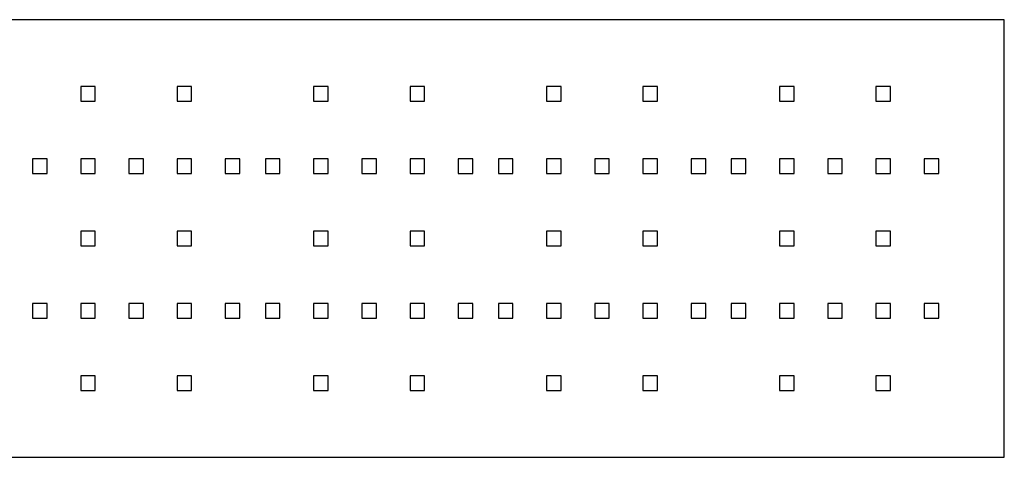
# Model space of a CAD drawing. Extents: x -541 to 136, y -89 to 461.
# Tile 4 of 6: x -202 to 136, y -89 to 61. Entities that reach past the tile are written whole.
import ezdxf

# ---------------------------------------------------------------- set-up
doc = ezdxf.new("R2010")
doc.units = 0
doc.layers.add('LAYER_1', color=7, linetype='CONTINUOUS')

msp = doc.modelspace()

# ---------------------------------------------------------------- linework, layer by layer
at = {"layer": 'LAYER_1'}
for points in [[(-540.618, -89.32), (135.6728, -89.32), (135.6728, 61.074), (-540.618, 61.074), (-540.618, -89.32)], [(-181.5324, 33.0546), (-176.5324, 33.0546), (-176.5324, 38.0546), (-181.5324, 38.0546), (-181.5324, 33.0546)], [(-148.4141, 33.0546), (-143.4141, 33.0546), (-143.4141, 38.0546), (-148.4141, 38.0546), (-148.4141, 33.0546)], [(-101.5322, 33.0546), (-96.5322, 33.0546), (-96.5322, 38.0546), (-101.5322, 38.0546), (-101.5322, 33.0546)], [(-68.4139, 33.0546), (-63.4139, 33.0546), (-63.4139, 38.0546), (-68.4139, 38.0546), (-68.4139, 33.0546)], [(-21.5323, 33.0546), (-16.5323, 33.0546), (-16.5323, 38.0546), (-21.5323, 38.0546), (-21.5323, 33.0546)], [(11.586, 33.0546), (16.586, 33.0546), (16.586, 38.0546), (11.586, 38.0546), (11.586, 33.0546)], [(58.4679, 33.0546), (63.4679, 33.0546), (63.4679, 38.0546), (58.4679, 38.0546), (58.4679, 33.0546)], [(91.5862, 33.0546), (96.5862, 33.0546), (96.5862, 38.0546), (91.5862, 38.0546), (91.5862, 33.0546)], [(-198.0916, 8.2159), (-193.0916, 8.2159), (-193.0916, 13.2159), (-198.0916, 13.2159), (-198.0916, 8.2159)], [(-181.5325, 8.2158), (-176.5325, 8.2158), (-176.5325, 13.2158), (-181.5325, 13.2158), (-181.5325, 8.2158)], [(-164.9733, 8.2159), (-159.9733, 8.2159), (-159.9733, 13.2159), (-164.9733, 13.2159), (-164.9733, 8.2159)], [(-148.4141, 8.2158), (-143.4141, 8.2158), (-143.4141, 13.2158), (-148.4141, 13.2158), (-148.4141, 8.2158)], [(-131.855, 8.2159), (-126.855, 8.2159), (-126.855, 13.2159), (-131.855, 13.2159), (-131.855, 8.2159)], [(-118.0914, 8.2159), (-113.0914, 8.2159), (-113.0914, 13.2159), (-118.0914, 13.2159), (-118.0914, 8.2159)], [(-101.5323, 8.2158), (-96.5323, 8.2158), (-96.5323, 13.2158), (-101.5323, 13.2158), (-101.5323, 8.2158)], [(-84.9731, 8.2159), (-79.9731, 8.2159), (-79.9731, 13.2159), (-84.9731, 13.2159), (-84.9731, 8.2159)], [(-68.4139, 8.2158), (-63.4139, 8.2158), (-63.4139, 13.2158), (-68.4139, 13.2158), (-68.4139, 8.2158)], [(-51.8548, 8.2159), (-46.8548, 8.2159), (-46.8548, 13.2159), (-51.8548, 13.2159), (-51.8548, 8.2159)], [(-38.0915, 8.2159), (-33.0915, 8.2159), (-33.0915, 13.2159), (-38.0915, 13.2159), (-38.0915, 8.2159)], [(-21.5324, 8.2158), (-16.5324, 8.2158), (-16.5324, 13.2158), (-21.5324, 13.2158), (-21.5324, 8.2158)], [(-4.9732, 8.2159), (0.0268, 8.2159), (0.0268, 13.2159), (-4.9732, 13.2159), (-4.9732, 8.2159)], [(11.586, 8.2158), (16.586, 8.2158), (16.586, 13.2158), (11.586, 13.2158), (11.586, 8.2158)], [(28.1451, 8.2159), (33.1451, 8.2159), (33.1451, 13.2159), (28.1451, 13.2159), (28.1451, 8.2159)], [(41.9087, 8.2159), (46.9087, 8.2159), (46.9087, 13.2159), (41.9087, 13.2159), (41.9087, 8.2159)], [(58.4678, 8.2158), (63.4678, 8.2158), (63.4678, 13.2158), (58.4678, 13.2158), (58.4678, 8.2158)], [(75.027, 8.2159), (80.027, 8.2159), (80.027, 13.2159), (75.027, 13.2159), (75.027, 8.2159)], [(91.5862, 8.2158), (96.5862, 8.2158), (96.5862, 13.2158), (91.5862, 13.2158), (91.5862, 8.2158)], [(108.1453, 8.2159), (113.1453, 8.2159), (113.1453, 13.2159), (108.1453, 13.2159), (108.1453, 8.2159)], [(-181.5324, -16.6229), (-176.5324, -16.6229), (-176.5324, -11.6229), (-181.5324, -11.6229), (-181.5324, -16.6229)], [(-148.4141, -16.6229), (-143.4141, -16.6229), (-143.4141, -11.6229), (-148.4141, -11.6229), (-148.4141, -16.6229)], [(-101.5322, -16.6229), (-96.5322, -16.6229), (-96.5322, -11.6229), (-101.5322, -11.6229), (-101.5322, -16.6229)], [(-68.4139, -16.6229), (-63.4139, -16.6229), (-63.4139, -11.6229), (-68.4139, -11.6229), (-68.4139, -16.6229)], [(-21.5323, -16.6229), (-16.5323, -16.6229), (-16.5323, -11.6229), (-21.5323, -11.6229), (-21.5323, -16.6229)], [(11.586, -16.6229), (16.586, -16.6229), (16.586, -11.6229), (11.586, -11.6229), (11.586, -16.6229)], [(58.4679, -16.6229), (63.4679, -16.6229), (63.4679, -11.6229), (58.4679, -11.6229), (58.4679, -16.6229)], [(91.5862, -16.6229), (96.5862, -16.6229), (96.5862, -11.6229), (91.5862, -11.6229), (91.5862, -16.6229)], [(-198.0916, -41.4616), (-193.0916, -41.4616), (-193.0916, -36.4616), (-198.0916, -36.4616), (-198.0916, -41.4616)], [(-181.5325, -41.4617), (-176.5325, -41.4617), (-176.5325, -36.4617), (-181.5325, -36.4617), (-181.5325, -41.4617)], [(-164.9733, -41.4616), (-159.9733, -41.4616), (-159.9733, -36.4616), (-164.9733, -36.4616), (-164.9733, -41.4616)], [(-148.4141, -41.4617), (-143.4141, -41.4617), (-143.4141, -36.4617), (-148.4141, -36.4617), (-148.4141, -41.4617)], [(-131.855, -41.4616), (-126.855, -41.4616), (-126.855, -36.4616), (-131.855, -36.4616), (-131.855, -41.4616)], [(-118.0914, -41.4616), (-113.0914, -41.4616), (-113.0914, -36.4616), (-118.0914, -36.4616), (-118.0914, -41.4616)], [(-101.5323, -41.4617), (-96.5323, -41.4617), (-96.5323, -36.4617), (-101.5323, -36.4617), (-101.5323, -41.4617)], [(-84.9731, -41.4616), (-79.9731, -41.4616), (-79.9731, -36.4616), (-84.9731, -36.4616), (-84.9731, -41.4616)], [(-68.4139, -41.4617), (-63.4139, -41.4617), (-63.4139, -36.4617), (-68.4139, -36.4617), (-68.4139, -41.4617)], [(-51.8548, -41.4616), (-46.8548, -41.4616), (-46.8548, -36.4616), (-51.8548, -36.4616), (-51.8548, -41.4616)], [(-38.0915, -41.4616), (-33.0915, -41.4616), (-33.0915, -36.4616), (-38.0915, -36.4616), (-38.0915, -41.4616)], [(-21.5324, -41.4617), (-16.5324, -41.4617), (-16.5324, -36.4617), (-21.5324, -36.4617), (-21.5324, -41.4617)], [(-4.9732, -41.4616), (0.0268, -41.4616), (0.0268, -36.4616), (-4.9732, -36.4616), (-4.9732, -41.4616)], [(11.586, -41.4617), (16.586, -41.4617), (16.586, -36.4617), (11.586, -36.4617), (11.586, -41.4617)], [(28.1451, -41.4616), (33.1451, -41.4616), (33.1451, -36.4616), (28.1451, -36.4616), (28.1451, -41.4616)], [(41.9087, -41.4616), (46.9087, -41.4616), (46.9087, -36.4616), (41.9087, -36.4616), (41.9087, -41.4616)], [(58.4678, -41.4617), (63.4678, -41.4617), (63.4678, -36.4617), (58.4678, -36.4617), (58.4678, -41.4617)], [(75.027, -41.4616), (80.027, -41.4616), (80.027, -36.4616), (75.027, -36.4616), (75.027, -41.4616)], [(91.5862, -41.4617), (96.5862, -41.4617), (96.5862, -36.4617), (91.5862, -36.4617), (91.5862, -41.4617)], [(108.1453, -41.4616), (113.1453, -41.4616), (113.1453, -36.4616), (108.1453, -36.4616), (108.1453, -41.4616)], [(-181.5324, -66.3003), (-176.5324, -66.3003), (-176.5324, -61.3003), (-181.5324, -61.3003), (-181.5324, -66.3003)], [(-148.4141, -66.3003), (-143.4141, -66.3003), (-143.4141, -61.3003), (-148.4141, -61.3003), (-148.4141, -66.3003)], [(-101.5322, -66.3003), (-96.5322, -66.3003), (-96.5322, -61.3003), (-101.5322, -61.3003), (-101.5322, -66.3003)], [(-68.4139, -66.3003), (-63.4139, -66.3003), (-63.4139, -61.3003), (-68.4139, -61.3003), (-68.4139, -66.3003)], [(-21.5323, -66.3003), (-16.5323, -66.3003), (-16.5323, -61.3003), (-21.5323, -61.3003), (-21.5323, -66.3003)], [(11.586, -66.3003), (16.586, -66.3003), (16.586, -61.3003), (11.586, -61.3003), (11.586, -66.3003)], [(58.4679, -66.3003), (63.4679, -66.3003), (63.4679, -61.3003), (58.4679, -61.3003), (58.4679, -66.3003)], [(91.5862, -66.3003), (96.5862, -66.3003), (96.5862, -61.3003), (91.5862, -61.3003), (91.5862, -66.3003)]]:
    msp.add_lwpolyline(points, close=True, dxfattribs=at)

doc.saveas('drawing.dxf')
